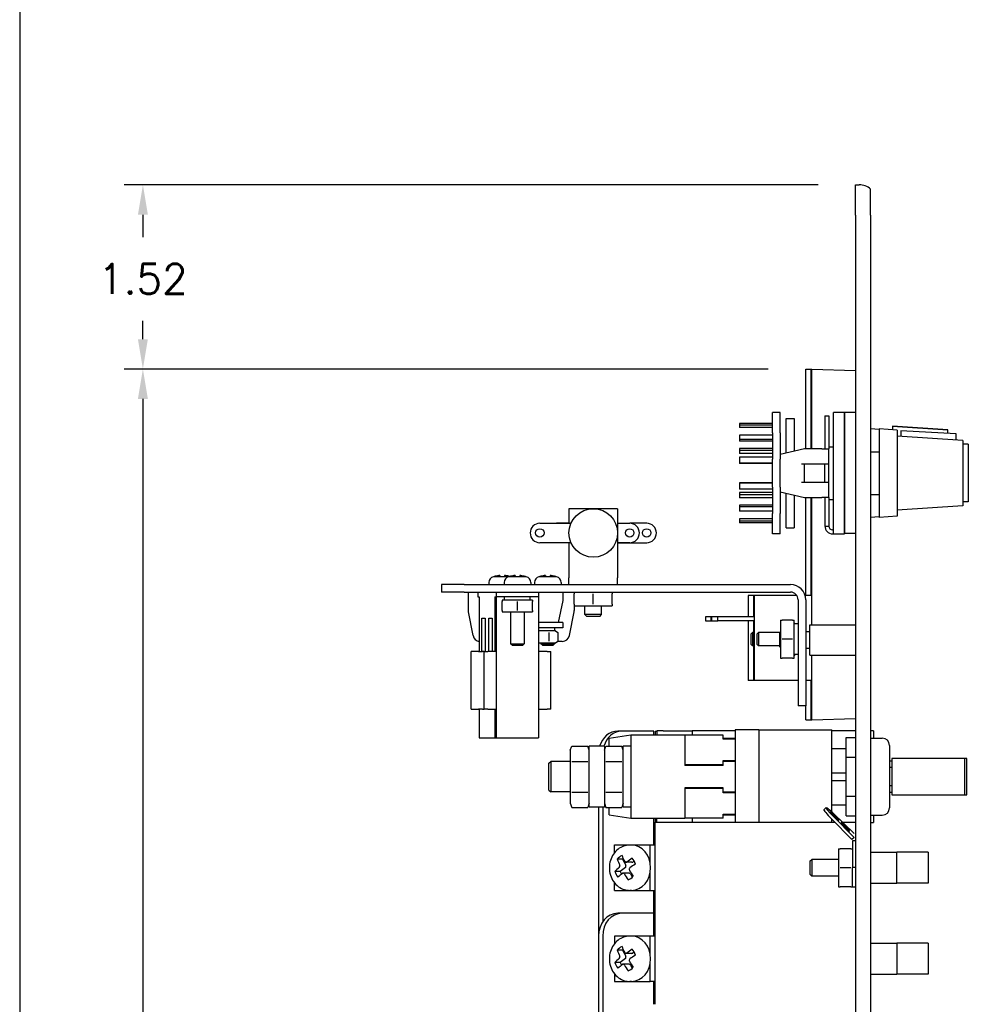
# Model space of a CAD drawing. Header units: inches. Extents: x 0 to 40.7, y 0 to 26.
# Tile 5 of 39: x 0 to 7.8, y 9.2 to 17.3. Entities that reach past the tile are written whole.
import ezdxf

# ---------------------------------------------------------------- set-up
doc = ezdxf.new("R2010")
doc.units = ezdxf.units.IN
doc.header["$LTSCALE"] = 0.5
doc.header["$MEASUREMENT"] = 0
doc.layers.add('AM_REFDIM', color=4, linetype='Continuous', lineweight=15)
doc.layers.add('AM_VIS', color=7, linetype='Continuous', lineweight=30)
doc.layers.add('FORMAT', color=112, linetype='Continuous')
doc.styles.get("Standard").update_dxf_attribs({"font": 'simplex.shx'})
doc.dimstyles.new('3PL NO CL$0', dxfattribs={"dimtxt": 0.1, "dimasz": 0.1, "dimexe": 0.0625, "dimexo": 0.125, "dimgap": 0.09, "dimtad": 0, "dimtih": 1, "dimtoh": 1, "dimdec": 3, "dimzin": 4, "dimdsep": 46, "dimtxsty": 'Standard', "dimcen": 0, "dimclrd": 256, "dimclre": 256, "dimclrt": 256, "dimadec": 0, "dimazin": 0, "dimtfac": 1, "dimtdec": 3, "dimtofl": 0, "dimtmove": 0, "dimatfit": 3, "dimfxl": 1, "dimtolj": 1, "dimtzin": 0, "dimarcsym": 0})

# ---------------------------------------------------------------- blocks, each defined once
blk = doc.blocks.new('*D14')
at = {"layer": 'AM_REFDIM', "lineweight": -2}
for p, q in [((6.578, 15.9163), (0.8613, 15.9163)), ((1.0152, 15.6701), (1.0152, 15.4861)), ((1.0152, 14.6448), (1.0152, 14.7968)), ((6.168, 14.3987), (0.8613, 14.3987))]:
    blk.add_line(p, q, dxfattribs=at)
at = {"layer": 'AM_REFDIM'}
for points in [[(0.9741, 15.6701), (1.0562, 15.6701), (1.0152, 15.9163)], [(0.9741, 14.6448), (1.0562, 14.6448), (1.0152, 14.3987)]]:
    blk.add_solid(points, dxfattribs=at)
at = {"layer": 'Defpoints', "color": 0}
for p in [(6.8857, 15.9163), (1.0152, 14.3987), (6.4757, 14.3987)]:
    blk.add_point(p, dxfattribs=at)
at = {"layer": 'AM_REFDIM', "insert": (1.0152, 15.1415), "char_height": 0.24615, "attachment_point": 5}
blk.add_mtext('\\A1;1.52', dxfattribs=at)
blk = doc.blocks.new('*D15')
at = {"layer": 'AM_REFDIM', "lineweight": -2}
for p, q in [((6.168, 14.3987), (0.8613, 14.3987)), ((1.0152, 14.1525), (1.0152, 8.3771)), ((1.0152, 1.9124), (1.0152, 7.6879)), ((4.654, 1.6663), (0.8613, 1.6663))]:
    blk.add_line(p, q, dxfattribs=at)
at = {"layer": 'AM_REFDIM'}
for points in [[(0.9741, 14.1525), (1.0562, 14.1525), (1.0152, 14.3987)], [(0.9741, 1.9124), (1.0562, 1.9124), (1.0152, 1.6663)]]:
    blk.add_solid(points, dxfattribs=at)
at = {"layer": 'Defpoints', "color": 0}
for p in [(6.4757, 14.3987), (1.0152, 1.6663), (4.9617, 1.6663)]:
    blk.add_point(p, dxfattribs=at)
at = {"layer": 'AM_REFDIM', "insert": (1.0152, 8.0325), "char_height": 0.24615, "attachment_point": 5}
blk.add_mtext('\\A1;12.73', dxfattribs=at)

msp = doc.modelspace()

# ---------------------------------------------------------------- linework, layer by layer
at = {"layer": 'AM_VIS', "color": 72}
for p, q in [((6.8857, 15.9163), (6.917, 15.9163)), ((6.8857, 15.6663), (6.8857, 15.9163)), ((7.0107, 15.6663), (7.0107, 15.8816)), ((6.8857, 15.6663), (6.8857, 1.1663)), ((7.0107, 15.6663), (7.0107, 1.1663)), ((6.2607, 12.2203), (6.2682, 12.2278)), ((6.2607, 12.2203), (6.2607, 12.1123)), ((6.5107, 12.2353), (6.4757, 12.2353)), ((6.2607, 12.1123), (6.2682, 12.1048)), ((6.5107, 12.0973), (6.4757, 12.0973)), ((6.5107, 10.3453), (6.5257, 10.3603)), ((6.5107, 10.3453), (6.5107, 10.2373)), ((6.7467, 10.3603), (6.5257, 10.3603)), ((6.5257, 10.3603), (6.5257, 10.2223)), ((6.5107, 10.2373), (6.5257, 10.2223)), ((6.7467, 10.2223), (6.5257, 10.2223))]:
    msp.add_line(p, q, dxfattribs=at)
at = {"layer": 'AM_VIS', "color": 140}
for p, q in [((6.4757, 14.3987), (6.5207, 14.3971)), ((6.4757, 13.7413), (6.4757, 14.3987)), ((6.5207, 14.3987), (6.5257, 14.3985)), ((6.5207, 13.7413), (6.5207, 14.3987)), ((6.4757, 12.5337), (6.4757, 13.3413)), ((6.5207, 12.5337), (6.5207, 13.3413)), ((6.0007, 12.5337), (6.0007, 12.3587)), ((6.0457, 12.5337), (6.0007, 12.5337)), ((6.0457, 12.5337), (6.0457, 12.3587)), ((6.0507, 12.5337), (6.0457, 12.5337)), ((5.6957, 12.3587), (5.6507, 12.3587)), ((5.6507, 12.3587), (5.6507, 12.3237)), ((5.7007, 12.3587), (5.6957, 12.3587)), ((5.6957, 12.3587), (5.6957, 12.3237)), ((5.6507, 12.3237), (5.6957, 12.3237)), ((5.6957, 12.3237), (5.7007, 12.3237)), ((6.0007, 12.3237), (6.0007, 11.8337)), ((6.0457, 12.3237), (6.0457, 11.8337)), ((6.0257, 12.2177), (6.0377, 12.2297)), ((6.0257, 12.1297), (6.0257, 12.2177)), ((6.0457, 12.2297), (6.0377, 12.2297)), ((6.0377, 12.2297), (6.0377, 12.1177)), ((6.0257, 12.1297), (6.0377, 12.1177)), ((6.0457, 12.1177), (6.0377, 12.1177)), ((6.0457, 11.8337), (6.0007, 11.8337)), ((6.0507, 11.8337), (6.0457, 11.8337)), ((6.5207, 11.5087), (6.5207, 11.8337)), ((6.4757, 11.5087), (6.4757, 11.6237)), ((6.4757, 11.5087), (6.5207, 11.5103)), ((6.5207, 11.5087), (6.5257, 11.5089))]:
    msp.add_line(p, q, dxfattribs=at)
at = {"layer": 'AM_VIS', "color": 232}
for p, q in [((6.5257, 14.3987), (6.8857, 14.3861)), ((6.5257, 13.7413), (6.5257, 14.3987)), ((6.5257, 12.2913), (6.5257, 13.3413)), ((6.0507, 12.5337), (6.0507, 11.8337)), ((6.4025, 12.5337), (6.0507, 12.5337)), ((6.5257, 12.5337), (6.4707, 12.5337)), ((5.7507, 12.3587), (5.7007, 12.3587)), ((5.7007, 12.3587), (5.7007, 12.3237)), ((5.7507, 12.3237), (5.7507, 12.3587)), ((6.0507, 12.3587), (5.7507, 12.3587)), ((5.7007, 12.3237), (5.7507, 12.3237)), ((6.0507, 12.3237), (5.7507, 12.3237)), ((6.0757, 12.2177), (6.0877, 12.2297)), ((6.0757, 12.1297), (6.0757, 12.2177)), ((6.2682, 12.2297), (6.0877, 12.2297)), ((6.0877, 12.2297), (6.0877, 12.1177)), ((6.0757, 12.1297), (6.0877, 12.1177)), ((6.2607, 12.1177), (6.0877, 12.1177)), ((6.5257, 11.5087), (6.5257, 12.0413)), ((6.4132, 11.8337), (6.0507, 11.8337)), ((6.5257, 11.8337), (6.4757, 11.8337)), ((6.5257, 11.5087), (6.8857, 11.5213))]:
    msp.add_line(p, q, dxfattribs=at)
at = {"layer": 'AM_VIS', "color": 43}
for p, q in [((6.2017, 13.8736), (6.2017, 14.0413)), ((6.2657, 14.0413), (6.2017, 14.0413)), ((6.2657, 13.8736), (6.2657, 14.0413)), ((6.2017, 13.9498), (5.9317, 13.9498)), ((5.9317, 13.9498), (5.9317, 13.9369)), ((6.3157, 13.7075), (6.3157, 13.9913)), ((6.3157, 13.9913), (6.3797, 13.9913)), ((6.3797, 13.9913), (6.3797, 13.7219)), ((6.6337, 14.0138), (6.6337, 13.7413)), ((6.6337, 14.0138), (6.6657, 14.0138)), ((6.6657, 14.0138), (6.6657, 13.7413)), ((6.2017, 13.9369), (5.9317, 13.9369)), ((5.9317, 13.9369), (5.9317, 13.9175)), ((6.2017, 13.9175), (5.9317, 13.9175)), ((6.2017, 13.8736), (6.2017, 13.6576)), ((6.2657, 13.8736), (6.2657, 13.6963)), ((6.2017, 13.8533), (5.9317, 13.8533)), ((5.9317, 13.8533), (5.9317, 13.8179)), ((6.2017, 13.8179), (5.9317, 13.8179)), ((5.9317, 13.8179), (5.9317, 13.8038)), ((6.2017, 13.8038), (5.9317, 13.8038)), ((6.2017, 13.7443), (5.9317, 13.7443)), ((5.9317, 13.7443), (5.9317, 13.727)), ((6.2017, 13.727), (5.9317, 13.727)), ((5.9317, 13.727), (5.9317, 13.702)), ((6.4657, 13.7413), (6.2657, 13.6963)), ((6.6087, 13.7413), (6.4657, 13.7413)), ((6.6087, 13.7413), (6.6657, 13.7413)), ((6.6657, 13.7573), (6.7057, 13.7573)), ((6.6657, 13.6163), (6.6657, 13.7413)), ((7.0107, 13.7163), (7.0807, 13.7163)), ((6.2017, 13.702), (5.9317, 13.702)), ((6.2017, 13.6731), (5.9317, 13.6731)), ((5.9317, 13.6731), (5.9317, 13.6248)), ((6.2017, 13.4249), (6.2017, 13.6576)), ((6.2657, 13.6963), (6.2657, 13.6927)), ((6.2657, 13.6927), (6.2657, 13.6576)), ((6.2657, 13.4249), (6.2657, 13.6576)), ((6.2017, 13.6248), (5.9317, 13.6248)), ((5.9317, 13.6248), (5.9317, 13.6197)), ((6.2017, 13.6197), (5.9317, 13.6197)), ((6.6087, 13.6163), (6.4407, 13.6163)), ((6.4657, 13.4663), (6.4657, 13.6163)), ((6.6657, 13.6163), (6.6087, 13.6163)), ((6.6337, 13.4663), (6.6337, 13.6163)), ((6.6657, 13.4663), (6.6657, 13.6163)), ((6.2017, 13.4629), (5.9317, 13.4629)), ((5.9317, 13.4629), (5.9317, 13.4577)), ((6.4407, 13.4663), (6.6087, 13.4663)), ((6.6087, 13.4663), (6.6657, 13.4663)), ((6.6657, 13.3413), (6.6657, 13.4663)), ((6.2017, 13.4577), (5.9317, 13.4577)), ((5.9317, 13.4577), (5.9317, 13.4094)), ((6.2017, 13.4094), (5.9317, 13.4094)), ((6.2017, 13.4249), (6.2017, 13.2089)), ((6.2657, 13.4249), (6.2657, 13.3898)), ((6.2657, 13.3898), (6.2657, 13.3863)), ((6.2657, 13.3863), (6.2657, 13.2089)), ((6.2657, 13.3863), (6.4657, 13.3413)), ((6.2017, 13.3806), (5.9317, 13.3806)), ((5.9317, 13.3806), (5.9317, 13.3632)), ((5.9317, 13.3632), (5.9317, 13.3382)), ((6.2017, 13.3632), (5.9317, 13.3632)), ((6.2017, 13.3382), (5.9317, 13.3382)), ((6.3157, 13.0913), (6.3157, 13.375)), ((6.3797, 13.3606), (6.3797, 13.0913)), ((6.4657, 13.3413), (6.6087, 13.3413)), ((6.6657, 13.3413), (6.6087, 13.3413)), ((6.6337, 13.3413), (6.6337, 13.1053)), ((6.6657, 13.3413), (6.6657, 13.1053)), ((6.6657, 13.3253), (6.7057, 13.3253)), ((7.0107, 13.3663), (7.0807, 13.3663)), ((6.2017, 13.2787), (5.9317, 13.2787)), ((5.9317, 13.2787), (5.9317, 13.2646)), ((6.2017, 13.2646), (5.9317, 13.2646)), ((5.9317, 13.2646), (5.9317, 13.2292)), ((6.2017, 13.2292), (5.9317, 13.2292)), ((6.2017, 13.165), (5.9317, 13.165)), ((5.9317, 13.165), (5.9317, 13.1457)), ((6.2017, 13.1457), (5.9317, 13.1457)), ((5.9317, 13.1457), (5.9317, 13.1327)), ((6.2017, 13.0413), (6.2017, 13.2089)), ((6.2657, 13.0413), (6.2657, 13.2089)), ((6.2017, 13.1327), (5.9317, 13.1327)), ((6.3157, 13.0913), (6.3797, 13.0913)), ((6.6337, 13.1053), (6.6657, 13.1053)), ((6.7057, 13.0733), (6.6977, 13.0733)), ((6.2657, 13.0413), (6.2017, 13.0413)), ((6.6977, 13.0413), (6.7957, 13.0413)), ((6.7957, 13.0413), (6.7957, 13.0448)), ((3.6945, 12.5612), (3.6945, 12.4111)), ((3.9947, 12.4962), (3.9947, 12.5212)), ((4.2053, 12.4962), (4.2053, 12.5212)), ((4.2067, 12.4962), (4.2067, 12.5212)), ((4.476, 12.4912), (4.436, 12.3112)), ((4.476, 12.5612), (4.476, 12.4912)), ((4.5695, 12.4472), (4.5695, 12.4111)), ((3.6957, 12.3994), (3.7348, 12.2034)), ((4.5291, 12.2034), (4.5683, 12.3994)), ((4.436, 12.3112), (4.4123, 12.3112)), ((4.4703, 12.1552), (4.4309, 12.1552))]:
    msp.add_line(p, q, dxfattribs=at)
at = {"layer": 'AM_VIS', "color": 31}
for p, q in [((6.7957, 14.0413), (6.7057, 14.0413)), ((6.7057, 13.0448), (6.7057, 14.0413)), ((6.8857, 14.0413), (6.7957, 14.0413)), ((6.7957, 13.0448), (6.7957, 14.0413)), ((6.7957, 14.0413), (6.7957, 13.0448)), ((6.8857, 13.0447), (6.7957, 13.0447)), ((5.0357, 11.3838), (4.8557, 11.3553)), ((4.8557, 11.2939), (4.8557, 11.3553)), ((4.9617, 11.4163), (4.9274, 11.4163)), ((5.2256, 11.4163), (4.9617, 11.4163)), ((5.4807, 11.3838), (5.0357, 11.3838)), ((5.0357, 11.3838), (5.0357, 10.6988)), ((5.2256, 11.3838), (5.2256, 11.4163)), ((5.3007, 11.4188), (5.2507, 11.4188)), ((5.2507, 11.4188), (5.2507, 11.3838)), ((5.3007, 11.4188), (5.3532, 11.4188)), ((5.3532, 11.4188), (5.5407, 11.4188)), ((5.5407, 11.4188), (5.5407, 11.3842)), ((5.8957, 11.4188), (5.5407, 11.4188)), ((6.8857, 11.4188), (6.6907, 11.4188)), ((7.0357, 11.4188), (7.0107, 11.4188)), ((7.0357, 11.4188), (7.0357, 11.3588)), ((4.5357, 11.26), (4.5481, 11.2939)), ((4.5481, 11.2939), (4.6797, 11.2939)), ((4.692, 11.26), (4.6797, 11.2939)), ((4.817, 11.2913), (4.692, 11.2913)), ((4.692, 10.7913), (4.692, 11.2913)), ((4.817, 11.26), (4.8293, 11.2939)), ((4.817, 11.2913), (4.817, 10.7913)), ((4.8293, 11.2939), (4.9609, 11.2939)), ((4.9732, 11.26), (4.9609, 11.2939)), ((5.0357, 11.2913), (4.9732, 11.2913)), ((4.9732, 10.7913), (4.9732, 11.2913)), ((4.5357, 11.26), (4.5357, 11.2307)), ((4.5357, 11.2307), (4.5357, 11.0413)), ((4.3607, 11.1513), (4.3757, 11.1663)), ((4.3607, 10.9313), (4.3607, 11.1513)), ((4.5357, 11.1663), (4.3757, 11.1663)), ((4.3757, 11.1663), (4.3757, 10.9163)), ((4.5481, 11.1676), (4.6797, 11.1676)), ((4.8293, 11.1676), (4.9609, 11.1676)), ((7.1848, 11.1688), (7.1667, 11.1688)), ((4.5357, 11.0413), (4.5357, 10.8518)), ((4.3607, 10.9313), (4.3757, 10.9163)), ((4.5357, 10.9163), (4.3757, 10.9163)), ((4.5481, 10.915), (4.6797, 10.915)), ((4.8293, 10.915), (4.9609, 10.915)), ((7.1667, 10.9138), (7.1848, 10.9138)), ((4.5357, 10.8518), (4.5357, 10.8225)), ((4.5357, 10.8225), (4.5481, 10.7887)), ((4.5481, 10.7887), (4.6797, 10.7887)), ((4.692, 10.8225), (4.6797, 10.7887)), ((4.817, 10.7913), (4.692, 10.7913)), ((4.769, 10.7913), (4.769, 9.7288)), ((4.8034, 10.7913), (4.8034, 9.8453)), ((4.817, 10.8225), (4.8293, 10.7887)), ((4.8293, 10.7887), (4.9609, 10.7887)), ((4.8557, 10.7273), (4.8557, 10.7887)), ((4.9732, 10.8225), (4.9609, 10.7887)), ((5.0357, 10.7913), (4.9732, 10.7913)), ((4.8557, 10.7273), (5.0357, 10.6988)), ((7.0357, 10.7238), (7.0357, 10.6638)), ((5.0357, 10.6988), (5.4807, 10.6988)), ((5.2256, 10.4788), (5.2256, 10.6988)), ((5.2507, 10.6663), (5.2507, 10.6988)), ((5.5407, 10.6983), (5.5407, 10.6663)), ((7.0107, 10.6638), (7.0357, 10.6638)), ((5.2256, 9.9163), (5.2256, 10.1038)), ((4.9617, 9.9163), (4.9274, 9.9163)), ((5.2256, 9.9163), (4.9617, 9.9163)), ((5.2256, 9.7288), (5.2256, 9.9163)), ((4.769, 9.7288), (4.769, 6.2288)), ((4.8034, 9.7288), (4.8034, 9.094)), ((5.2256, 9.1663), (5.2256, 9.3538))]:
    msp.add_line(p, q, dxfattribs=at)
at = {"layer": 'AM_VIS', "color": 181}
for p, q in [((7.0807, 13.9017), (7.0107, 13.9063)), ((7.2307, 13.8965), (7.0807, 13.9063)), ((7.0807, 13.9063), (7.0807, 13.1763)), ((7.1907, 13.929), (7.6457, 13.899)), ((7.1907, 13.9273), (7.1907, 13.929)), ((7.6457, 13.8973), (7.1907, 13.9273)), ((7.1907, 13.9273), (7.1907, 13.8991)), ((7.2307, 13.8965), (7.2307, 13.186)), ((7.7157, 13.8643), (7.2607, 13.89)), ((7.2607, 13.89), (7.2607, 13.8443)), ((7.6457, 13.8973), (7.6457, 13.899)), ((7.6457, 13.8683), (7.6457, 13.8973)), ((7.7707, 13.8113), (7.2307, 13.8463)), ((7.7157, 13.8148), (7.7157, 13.8643)), ((7.7707, 13.8113), (7.7707, 13.2713)), ((7.8157, 13.7788), (7.7707, 13.7788)), ((7.8157, 13.7788), (7.8157, 13.3038)), ((7.8157, 13.3038), (7.7707, 13.3038)), ((7.7707, 13.2713), (7.2307, 13.2363)), ((7.0807, 13.1808), (7.0107, 13.1763)), ((7.2307, 13.186), (7.0807, 13.1763))]:
    msp.add_line(p, q, dxfattribs=at)
at = {"layer": 'AM_VIS', "color": 113}
for p, q in [((4.5257, 13.2487), (4.5257, 13.1286)), ((4.9257, 13.2487), (4.5257, 13.2487)), ((4.9257, 13.2487), (4.9257, 12.6787)), ((4.2857, 13.1286), (4.5424, 13.1286)), ((4.5257, 13.1287), (4.4257, 13.1287)), ((4.9257, 13.1287), (5.0257, 13.1287)), ((5.1657, 13.1286), (5.0297, 13.1286)), ((4.5425, 12.9686), (4.2857, 12.9686)), ((4.5257, 12.9686), (4.5257, 12.6787)), ((5.0257, 12.9687), (4.9257, 12.9687)), ((4.9257, 12.9686), (5.1657, 12.9686)), ((4.5257, 12.6237), (4.5257, 12.6787)), ((4.9257, 12.6237), (4.9257, 12.6787))]:
    msp.add_line(p, q, dxfattribs=at)
at = {"layer": 'AM_VIS', "color": 62}
for p, q in [((3.9069, 12.6888), (3.9095, 12.6888)), ((3.9095, 12.6888), (3.957, 12.6888)), ((3.957, 12.6976), (3.957, 12.6888)), ((3.957, 12.6888), (3.9945, 12.6888)), ((3.9945, 12.6976), (3.9945, 12.6888)), ((3.9945, 12.6888), (4.0319, 12.6888)), ((4.0319, 12.6888), (4.0345, 12.6888)), ((4.0345, 12.6888), (4.082, 12.6888)), ((4.082, 12.6976), (4.082, 12.6888)), ((4.082, 12.6888), (4.1195, 12.6888)), ((4.1195, 12.6976), (4.1195, 12.6888)), ((4.1195, 12.6888), (4.167, 12.6888)), ((4.167, 12.6888), (4.1696, 12.6888)), ((4.2819, 12.6888), (4.2845, 12.6888)), ((4.2845, 12.6888), (4.332, 12.6888)), ((4.332, 12.6976), (4.332, 12.6888)), ((4.332, 12.6888), (4.3507, 12.6888)), ((4.3507, 12.6888), (4.3695, 12.6888)), ((4.3695, 12.6976), (4.3695, 12.6888)), ((4.3695, 12.6888), (4.417, 12.6888)), ((4.417, 12.6888), (4.4196, 12.6888)), ((3.8662, 12.6407), (3.8662, 12.6237)), ((3.9912, 12.6407), (3.9912, 12.6237)), ((4.2102, 12.6407), (4.2102, 12.6237)), ((4.2412, 12.6407), (4.2412, 12.6237)), ((4.4602, 12.6407), (4.4602, 12.6237)), ((4.0447, 12.3982), (4.0447, 12.1352)), ((4.1567, 12.3982), (4.1567, 12.1352)), ((4.4067, 12.2662), (4.4067, 12.2412)), ((4.0562, 12.1237), (4.0447, 12.1352)), ((4.0447, 12.1352), (4.1567, 12.1352)), ((4.0562, 12.1237), (4.1452, 12.1237)), ((4.1452, 12.1237), (4.1567, 12.1352)), ((4.2947, 12.1432), (4.2947, 12.1352)), ((4.3062, 12.1237), (4.2947, 12.1352)), ((4.2947, 12.1352), (4.4067, 12.1352)), ((4.3062, 12.1237), (4.3952, 12.1237)), ((4.3952, 12.1237), (4.4067, 12.1352)), ((4.4067, 12.1432), (4.4067, 12.1352))]:
    msp.add_line(p, q, dxfattribs=at)
at = {"layer": 'AM_VIS', "color": 142}
for p, q in [((3.6632, 12.6237), (3.4757, 12.6237)), ((3.4757, 12.6237), (3.4757, 12.5612)), ((3.6632, 12.6237), (6.3507, 12.6237)), ((3.6632, 12.5612), (3.4757, 12.5612)), ((3.6632, 12.5612), (6.3507, 12.5612)), ((6.4132, 12.4987), (6.4132, 11.6237)), ((6.4757, 12.4987), (6.4757, 11.6237)), ((6.4757, 11.6237), (6.4132, 11.6237))]:
    msp.add_line(p, q, dxfattribs=at)
at = {"layer": 'AM_VIS', "color": 212}
for p, q in [((3.7741, 12.5612), (3.7741, 12.5212)), ((3.7748, 12.5212), (3.7741, 12.5212)), ((3.7748, 12.5212), (3.7859, 12.5212)), ((3.7859, 12.5212), (3.7859, 12.0712)), ((3.9144, 12.5212), (3.9144, 12.0712)), ((3.9144, 12.5212), (3.9255, 12.5212)), ((3.9257, 12.5212), (3.9255, 12.5212)), ((3.9257, 12.5612), (3.9257, 12.5212)), ((3.9257, 12.5212), (3.9257, 11.3612)), ((4.2757, 12.5212), (3.9257, 12.5212)), ((4.2757, 12.5612), (4.2757, 12.5212)), ((4.2757, 12.5212), (4.2757, 11.3612)), ((3.8066, 12.0712), (3.8066, 12.3462)), ((3.8066, 12.3462), (3.8338, 12.3462)), ((3.8338, 12.3462), (3.8338, 12.0712)), ((3.8665, 12.0712), (3.8665, 12.3462)), ((3.8665, 12.3462), (3.8937, 12.3462)), ((3.8937, 12.3462), (3.8937, 12.0712)), ((3.7203, 11.5962), (3.7203, 12.0712)), ((3.7203, 12.0712), (3.7205, 12.0712)), ((3.7806, 12.0712), (3.7205, 12.0712)), ((3.7806, 12.0712), (3.8131, 12.0712)), ((3.8257, 12.0712), (3.8131, 12.0712)), ((3.8257, 12.0712), (3.8557, 12.0712)), ((3.8257, 11.5962), (3.8257, 12.0712)), ((3.9257, 12.0712), (3.8557, 12.0712)), ((4.3457, 12.0712), (4.2757, 12.0712)), ((4.3457, 12.0712), (4.3757, 12.0712)), ((4.3757, 11.5962), (4.3757, 12.0712)), ((3.7205, 11.5962), (3.7203, 11.5962)), ((3.7205, 11.5962), (3.7806, 11.5962)), ((3.8131, 11.5962), (3.7806, 11.5962)), ((3.7859, 11.5962), (3.7859, 11.3612)), ((3.8131, 11.5962), (3.8257, 11.5962)), ((3.8557, 11.5962), (3.8257, 11.5962)), ((3.8557, 11.5962), (3.9257, 11.5962)), ((3.9144, 11.5962), (3.9144, 11.3612)), ((4.2757, 11.5962), (4.3457, 11.5962)), ((4.3757, 11.5962), (4.3457, 11.5962)), ((3.7859, 11.3612), (3.9144, 11.3612)), ((3.9144, 11.3612), (3.9257, 11.3612)), ((3.9257, 11.3612), (4.2757, 11.3612))]:
    msp.add_line(p, q, dxfattribs=at)
at = {"layer": 'AM_VIS', "color": 230}
for p, q in [((3.9757, 12.4962), (3.9757, 12.4831)), ((4.0382, 12.4962), (3.9757, 12.4962)), ((4.1632, 12.4962), (4.0382, 12.4962)), ((4.2257, 12.4962), (4.1632, 12.4962)), ((4.2257, 12.4962), (4.2257, 12.4831)), ((3.9757, 12.4113), (3.9757, 12.4831)), ((3.9757, 12.4113), (3.9757, 12.3982)), ((4.1007, 12.4113), (4.1007, 12.4831)), ((4.2257, 12.4113), (4.2257, 12.4831)), ((4.2257, 12.4113), (4.2257, 12.3982)), ((3.9757, 12.3982), (4.0382, 12.3982)), ((4.0382, 12.3982), (4.1632, 12.3982)), ((4.1632, 12.3982), (4.2257, 12.3982)), ((4.2882, 12.2412), (4.2757, 12.2412)), ((4.3965, 12.2412), (4.2882, 12.2412)), ((4.3604, 12.2281), (4.3604, 12.1563)), ((4.4132, 12.2412), (4.3965, 12.2412)), ((4.4132, 12.2412), (4.4326, 12.2281)), ((4.4326, 12.2281), (4.4326, 12.1563)), ((4.2757, 12.1432), (4.2882, 12.1432)), ((4.2882, 12.1432), (4.3965, 12.1432)), ((4.3965, 12.1432), (4.4132, 12.1432)), ((4.4132, 12.1432), (4.4326, 12.1563))]:
    msp.add_line(p, q, dxfattribs=at)
at = {"layer": 'AM_VIS', "color": 33}
for p, q in [((4.5695, 12.5612), (4.5695, 12.5472)), ((4.5695, 12.4611), (4.5695, 12.5472)), ((4.7257, 12.4611), (4.7257, 12.5472)), ((4.882, 12.5612), (4.882, 12.5472)), ((4.882, 12.4611), (4.882, 12.5472)), ((4.5695, 12.4611), (4.5695, 12.4472)), ((4.5695, 12.4472), (4.6476, 12.4472)), ((4.6476, 12.4472), (4.8039, 12.4472)), ((4.8039, 12.4472), (4.882, 12.4472)), ((4.882, 12.4611), (4.882, 12.4472)), ((6.2682, 12.3299), (6.2822, 12.3299)), ((6.2682, 12.3299), (6.2682, 12.2518)), ((6.3683, 12.3299), (6.2822, 12.3299)), ((6.3683, 12.3299), (6.3822, 12.3299)), ((6.3822, 12.2518), (6.3822, 12.3299)), ((6.2682, 12.2518), (6.2682, 12.0956)), ((6.3822, 12.0956), (6.3822, 12.2518)), ((6.3683, 12.1737), (6.2822, 12.1737)), ((6.2682, 12.0956), (6.2682, 12.0174)), ((6.3822, 12.0174), (6.3822, 12.0956)), ((6.2682, 12.0174), (6.2822, 12.0174)), ((6.3683, 12.0174), (6.2822, 12.0174)), ((6.3683, 12.0174), (6.3822, 12.0174)), ((6.7467, 10.4475), (6.7607, 10.4475)), ((6.7467, 10.4475), (6.7467, 10.3694)), ((6.8468, 10.4475), (6.7607, 10.4475)), ((6.8468, 10.4475), (6.8607, 10.4475)), ((6.7467, 10.3694), (6.7467, 10.2131)), ((6.8468, 10.2913), (6.7607, 10.2913)), ((6.7467, 10.2131), (6.7467, 10.135)), ((6.7467, 10.135), (6.7607, 10.135)), ((6.8468, 10.135), (6.7607, 10.135)), ((6.8468, 10.135), (6.8607, 10.135))]:
    msp.add_line(p, q, dxfattribs=at)
at = {"layer": 'AM_VIS', "color": 161}
for p, q in [((4.6567, 12.3769), (4.6567, 12.4472)), ((4.7947, 12.3769), (4.7947, 12.4472)), ((4.6725, 12.3612), (4.6567, 12.3769)), ((4.7947, 12.3769), (4.6567, 12.3769)), ((4.779, 12.3612), (4.6725, 12.3612)), ((4.779, 12.3612), (4.7947, 12.3769))]:
    msp.add_line(p, q, dxfattribs=at)
at = {"layer": 'AM_VIS', "color": 122}
for p, q in [((4.4123, 12.3112), (4.2757, 12.3112)), ((4.4757, 12.2662), (4.2757, 12.2662)), ((4.4757, 12.3112), (4.436, 12.3112)), ((4.4757, 12.3112), (4.4757, 12.2662))]:
    msp.add_line(p, q, dxfattribs=at)
at = {"layer": 'AM_VIS', "color": 210}
for p, q in [((6.3874, 12.3), (6.3822, 12.3075)), ((6.3872, 12.0472), (6.3822, 12.0399))]:
    msp.add_line(p, q, dxfattribs=at)
at = {"layer": 'AM_VIS', "color": 73}
for p, q in [((6.4132, 12.3), (6.3822, 12.3)), ((6.4132, 12.0472), (6.3822, 12.0472))]:
    msp.add_line(p, q, dxfattribs=at)
at = {"layer": 'AM_VIS', "color": 42}
for p, q in [((6.5107, 12.2913), (6.8857, 12.2913)), ((6.5107, 12.0413), (6.5107, 12.2913)), ((6.5107, 12.0413), (6.8857, 12.0413))]:
    msp.add_line(p, q, dxfattribs=at)
at = {"layer": 'AM_VIS', "color": 133}
for p, q in [((5.2357, 11.4163), (5.2357, 11.3838)), ((5.2357, 11.4163), (5.2507, 11.4163)), ((5.2357, 10.6988), (5.2357, 10.6663)), ((7.0107, 9.6688), (7.0637, 9.6688)), ((7.0637, 9.6688), (7.2264, 9.6688)), ((7.4857, 9.6688), (7.2264, 9.6688)), ((7.2264, 9.6688), (7.2264, 9.4138)), ((7.4857, 9.6688), (7.4857, 9.4138)), ((7.0107, 9.4138), (7.0637, 9.4138)), ((7.0637, 9.4138), (7.2264, 9.4138)), ((7.4857, 9.4138), (7.2264, 9.4138))]:
    msp.add_line(p, q, dxfattribs=at)
at = {"layer": 'AM_VIS', "color": 53}
for p, q in [((5.7957, 11.3842), (5.4807, 11.3842)), ((5.4807, 11.3842), (5.4807, 11.1392)), ((5.7957, 11.3499), (5.7957, 11.3842)), ((5.7957, 11.3588), (5.8957, 11.3588)), ((5.8957, 11.4263), (5.8957, 10.6663)), ((6.0907, 11.4263), (5.8957, 11.4263)), ((6.0907, 11.4263), (6.0907, 10.6663)), ((6.0907, 11.4263), (6.6907, 11.4263)), ((6.6907, 10.7511), (6.6907, 11.4263)), ((6.8107, 11.2029), (6.8107, 11.3646)), ((6.8107, 11.3646), (6.8857, 11.3646)), ((5.8957, 11.3499), (5.7957, 11.3499)), ((6.6907, 11.2723), (6.8107, 11.2723)), ((6.8107, 10.8796), (6.8107, 11.2029)), ((6.8107, 11.2029), (6.8857, 11.2029)), ((5.7957, 11.1392), (5.4807, 11.1392)), ((5.4807, 11.1392), (5.4807, 11.1322)), ((5.7957, 11.1322), (5.4807, 11.1322)), ((5.7957, 11.1392), (5.7957, 11.1735)), ((5.7957, 11.1735), (5.8957, 11.1735)), ((5.8957, 11.1665), (5.7957, 11.1665)), ((5.7957, 11.1322), (5.7957, 11.1392)), ((7.1848, 11.1163), (7.1667, 11.1163)), ((7.1848, 11.1913), (7.1848, 10.8913)), ((7.7884, 11.1913), (7.1848, 11.1913)), ((7.8038, 11.1913), (7.7884, 11.1913)), ((7.7884, 10.8913), (7.7884, 11.1913)), ((7.8038, 10.8913), (7.8038, 11.1913)), ((6.6907, 11.0725), (6.8107, 11.0725)), ((5.7957, 10.9503), (5.4807, 10.9503)), ((5.4807, 10.9503), (5.4807, 10.9433)), ((5.7957, 10.9433), (5.7957, 10.9503)), ((6.6907, 11.01), (6.8107, 11.01)), ((7.1848, 10.9663), (7.1667, 10.9663)), ((5.7957, 10.9433), (5.4807, 10.9433)), ((5.4807, 10.9433), (5.4807, 10.6983)), ((5.7957, 10.909), (5.7957, 10.9433)), ((5.7957, 10.916), (5.8957, 10.916)), ((5.8957, 10.909), (5.7957, 10.909)), ((6.8107, 10.7179), (6.8107, 10.8796)), ((6.8107, 10.8796), (6.8857, 10.8796)), ((7.1848, 10.8913), (7.7884, 10.8913)), ((7.7884, 10.8913), (7.8038, 10.8913)), ((6.6907, 10.8103), (6.8107, 10.8103)), ((5.7957, 10.6983), (5.7957, 10.7326)), ((5.7957, 10.7326), (5.8957, 10.7326)), ((5.8957, 10.7238), (5.7957, 10.7238)), ((6.8107, 10.7179), (6.8857, 10.7179)), ((5.7957, 10.6983), (5.4807, 10.6983)), ((6.6907, 10.6663), (6.6907, 10.6916)), ((5.0409, 10.4778), (5.0261, 10.4778)), ((4.9675, 10.3609), (4.9221, 10.3609)), ((4.9675, 10.3609), (4.9937, 10.3121)), ((5.0445, 10.336), (4.9943, 10.336)), ((5.0626, 10.347), (5.0509, 10.3382)), ((4.9487, 10.2615), (4.9033, 10.2615)), ((4.99, 10.2924), (4.9487, 10.2615)), ((5.0222, 10.2465), (4.972, 10.2465)), ((5.0323, 10.2399), (5.0466, 10.2132)), ((5.0409, 10.1048), (5.0261, 10.1048)), ((5.0409, 9.7278), (5.0261, 9.7278)), ((4.9675, 9.6109), (4.9221, 9.6109)), ((4.9675, 9.6109), (4.9937, 9.5621)), ((5.0445, 9.586), (4.9943, 9.586)), ((5.0626, 9.597), (5.0509, 9.5882)), ((4.9487, 9.5115), (4.9033, 9.5115)), ((4.99, 9.5424), (4.9487, 9.5115)), ((5.0222, 9.4965), (4.972, 9.4965)), ((5.0323, 9.4899), (5.0466, 9.4632)), ((5.0409, 9.3548), (5.0261, 9.3548))]:
    msp.add_line(p, q, dxfattribs=at)
at = {"layer": 'AM_VIS', "color": 202}
for p, q in [((7.0107, 11.3588), (7.1067, 11.3588)), ((7.1667, 11.2988), (7.1667, 10.7838)), ((7.0107, 10.7238), (7.1067, 10.7238))]:
    msp.add_line(p, q, dxfattribs=at)
at = {"layer": 'AM_VIS', "color": 52}
for p, q in [((6.644, 10.7868), (6.6263, 10.7692)), ((6.7055, 10.737), (6.874, 10.5737)), ((6.874, 10.5412), (6.7055, 10.7121)), ((6.6879, 10.6946), (6.8563, 10.5236)), ((6.874, 10.5412), (6.8563, 10.5236)), ((6.8857, 10.5129), (6.8607, 10.5129)), ((6.8607, 10.5129), (6.8607, 10.293)), ((6.8857, 10.293), (6.8607, 10.293)), ((6.8607, 10.1313), (6.8607, 10.293)), ((6.8857, 10.1313), (6.8607, 10.1313))]:
    msp.add_line(p, q, dxfattribs=at)
at = {"layer": 'AM_VIS', "color": 231}
for p, q in [((5.2357, 9.1663), (5.2357, 10.6663)), ((5.2357, 10.6663), (6.7158, 10.6663)), ((6.7785, 10.6663), (6.8857, 10.6663)), ((4.9015, 10.4788), (5.1941, 10.4788)), ((4.9015, 10.4163), (4.9015, 10.4788)), ((5.1941, 10.3347), (5.1941, 10.4788)), ((5.1941, 10.4788), (5.2357, 10.4788)), ((7.0107, 10.4188), (7.0637, 10.4188)), ((7.0637, 10.4188), (7.2264, 10.4188)), ((7.2264, 10.1638), (7.2264, 10.4188)), ((7.4857, 10.4188), (7.2264, 10.4188)), ((7.4857, 10.4188), (7.4857, 10.1638)), ((5.1941, 10.1038), (5.1941, 10.2478)), ((4.9015, 10.1038), (4.9015, 10.1662)), ((7.0107, 10.1638), (7.0637, 10.1638)), ((7.0637, 10.1638), (7.2264, 10.1638)), ((7.4857, 10.1638), (7.2264, 10.1638)), ((4.9015, 10.1038), (5.1941, 10.1038)), ((5.1941, 10.1038), (5.2357, 10.1038)), ((4.9015, 9.7288), (4.9015, 9.6663)), ((5.1941, 9.7288), (4.9015, 9.7288)), ((5.1941, 9.5847), (5.1941, 9.7288)), ((5.2357, 9.7288), (5.1941, 9.7288)), ((5.1941, 9.3538), (5.1941, 9.4978)), ((4.9015, 9.4162), (4.9015, 9.3538)), ((4.9015, 9.3538), (5.1941, 9.3538)), ((5.2357, 9.3538), (5.1941, 9.3538))]:
    msp.add_line(p, q, dxfattribs=at)
at = {"layer": 'AM_VIS', "color": 222}
msp.add_circle((4.7257, 13.0487), 0.2, dxfattribs=at)
at = {"layer": 'AM_VIS', "color": 113}
for centre in [(4.2857, 13.0486), (5.0257, 13.0487), (5.1657, 13.0486)]:
    msp.add_circle(centre, 0.035, dxfattribs=at)
at = {"layer": 'AM_VIS', "color": 72}
msp.add_arc((6.917, 15.7722), 0.1441, 49.41011, 90, dxfattribs=at)
at = {"layer": 'AM_VIS', "color": 113}
for centre, start, end in [((4.2857, 13.0486), 90, 270), ((4.4257, 13.0487), 90, 92.8107), ((5.0257, 13.0487), 270, 90), ((5.1657, 13.0486), 270, 90)]:
    msp.add_arc(centre, 0.08, start, end, dxfattribs=at)
at = {"layer": 'AM_VIS', "color": 43}
for centre, radius, start, end in [((6.6977, 13.1053), 0.064, 180, 270), ((6.6977, 13.1053), 0.032, 180, 270), ((3.7545, 12.4111), 0.06, 180, 191.30993), ((4.5095, 12.4111), 0.06, 348.69007, 0), ((3.7937, 12.2152), 0.06, 191.30993, 262.51987), ((4.4703, 12.2152), 0.06, 270, 348.69007)]:
    msp.add_arc(centre, radius, start, end, dxfattribs=at)
at = {"layer": 'AM_VIS', "color": 62}
for centre, radius, start, end in [((3.9149, 12.6407), 0.0487, 103.77453, 180), ((3.9757, 12.3925), 0.3042, 103.08016, 103.77405), ((3.9757, 12.4895), 0.21, 97.70721, 108.38559), ((3.9523, 12.6823), 0.016, 72.92413, 107.07545), ((4.0399, 12.6407), 0.0487, 103.77453, 180), ((3.9992, 12.6787), 0.0195, 76.08119, 103.91838), ((3.9757, 12.4895), 0.21, 72.68304, 82.29232), ((4.1007, 12.3925), 0.3042, 103.08016, 103.77405), ((4.1007, 12.4895), 0.21, 97.70721, 108.38559), ((4.0773, 12.6823), 0.016, 72.92413, 107.07545), ((4.1242, 12.6787), 0.0195, 76.08119, 103.91838), ((4.1007, 12.4895), 0.21, 71.61424, 82.29232), ((4.1007, 12.3925), 0.3042, 76.22595, 76.91984), ((4.1616, 12.6407), 0.0487, 0, 76.22547), ((4.2899, 12.6407), 0.0487, 103.77453, 180), ((4.3507, 12.3925), 0.3042, 103.08016, 103.77405), ((4.3507, 12.4895), 0.21, 97.70747, 108.3857), ((4.3273, 12.6823), 0.016, 72.92298, 107.07659), ((4.3742, 12.6787), 0.0195, 76.08145, 103.91898), ((4.3507, 12.4895), 0.21, 71.61429, 82.29253), ((4.3507, 12.3925), 0.3042, 76.22595, 76.91984), ((4.4116, 12.6407), 0.0487, 0, 76.22547)]:
    msp.add_arc(centre, radius, start, end, dxfattribs=at)
at = {"layer": 'AM_VIS', "color": 142}
for radius in [0.125, 0.0625]:
    msp.add_arc((6.3507, 12.4987), radius, 0, 90, dxfattribs=at)
at = {"layer": 'AM_VIS', "color": 202}
for centre, start, end in [((7.1067, 11.2988), 0, 90), ((7.1067, 10.7838), 270, 0)]:
    msp.add_arc(centre, 0.06, start, end, dxfattribs=at)
at = {"layer": 'AM_VIS', "color": 53}
for centre, radius, start, end in [((4.9285, 10.3048), 0.0169, 312.9424, 25.64006), ((4.9944, 10.3469), 0.0109, 203.00165, 307.29828), ((5.0359, 10.2782), 0.015, 127.52974, 211.05272), ((4.9944, 9.5969), 0.0109, 203.00165, 307.29828), ((4.9285, 9.5548), 0.0169, 312.9424, 25.64006), ((5.0359, 9.5282), 0.015, 127.52974, 211.05272)]:
    msp.add_arc(centre, radius, start, end, dxfattribs=at)
at = {"layer": 'AM_VIS', "color": 31}
for centre, end_param in [((4.9274, 11.2288), 1.230959), ((4.9617, 11.2288), 1.230959), ((4.9274, 9.7288), 1.570796), ((4.9617, 9.7288), 1.570796)]:
    msp.add_ellipse(centre, major_axis=(0, 0.1875), ratio=0.844531, start_param=0, end_param=end_param, dxfattribs=at)
at = {"layer": 'AM_VIS', "color": 52}
for centre, major_axis, start_param, end_param in [((6.7144, 10.7158), (-0.0704, 0.071), 4.927664, 7.817323), ((6.6967, 10.6982), (-0.0704, 0.071), 0, 1.534137), ((6.7144, 10.7158), (-0.0352, 0.0355), 4.624483, 10.907668), ((6.8028, 10.6281), (-0.0352, 0.0355), 4.624483, 10.907668)]:
    msp.add_ellipse(centre, major_axis=major_axis, ratio=0.088837, start_param=start_param, end_param=end_param, dxfattribs=at)
at = {"layer": 'AM_VIS', "color": 53}
for centre, major_axis, ratio, start_param, end_param in [((5.0409, 10.2913), (0, 0.1865), 0.844531, 3.141593, 6.283185), ((4.9879, 10.2913), (0, 0.1045), 0.844531, 0.288882, 0.841335), ((5.2701, 10.3065), (-0.2997, 0.3992), 0.452252, 1.040661, 1.157709), ((5.2294, 10.276), (-0.2997, 0.3992), 0.452252, 1.040661, 1.157709), ((5.0333, 10.2913), (0, 0.1045), 0.844531, 0.753978, 0.841335), ((4.9835, 10.3045), (0, 0.0143), 0.844531, 3.706701, 5.277497), ((5.2368, 10.3153), (0.4401, 0.2357), 0.286768, 1.859653, 1.9767), ((5.2626, 10.2672), (0.4401, 0.2357), 0.286768, 1.859653, 1.9767), ((5.0445, 10.3503), (0, 0.0143), 0.844531, 3.141593, 3.706701), ((4.9879, 10.2913), (0, 0.1045), 0.844531, 5.001271, 5.553724), ((5.2368, 10.3153), (0.4401, 0.2357), 0.286768, 2.148189, 2.265236), ((4.9879, 10.2913), (0, 0.1045), 0.844531, 1.859678, 2.412131), ((5.2626, 10.2672), (0.4401, 0.2357), 0.286768, 2.148189, 2.265236), ((5.0333, 10.2913), (0, 0.1045), 0.844531, 1.859678, 2.109563), ((5.2294, 10.276), (-0.2997, 0.3992), 0.452252, 1.329197, 1.446245), ((4.9879, 10.2913), (0, 0.1045), 0.844531, 3.430474, 3.982928), ((5.0222, 10.2323), (0, 0.0143), 0.844531, 5.277497, 6.283185), ((5.2701, 10.3065), (-0.2997, 0.3992), 0.452252, 1.329197, 1.446245), ((5.0409, 9.5413), (0, 0.1865), 0.844531, 3.141593, 6.283185), ((4.9879, 9.5413), (0, 0.1045), 0.844531, 0.288882, 0.841335), ((5.2294, 9.526), (-0.2997, 0.3992), 0.452252, 1.040661, 1.157709), ((5.2701, 9.5565), (-0.2997, 0.3992), 0.452252, 1.040661, 1.157709), ((5.0333, 9.5413), (0, 0.1045), 0.844531, 0.753978, 0.841335), ((5.2368, 9.5653), (0.4401, 0.2357), 0.286768, 1.859653, 1.9767), ((5.2626, 9.5172), (0.4401, 0.2357), 0.286768, 1.859653, 1.9767), ((5.0445, 9.6003), (0, 0.0143), 0.844531, 3.141593, 3.706701), ((4.9879, 9.5413), (0, 0.1045), 0.844531, 5.001271, 5.553724), ((5.2368, 9.5653), (0.4401, 0.2357), 0.286768, 2.148189, 2.265236), ((4.9879, 9.5413), (0, 0.1045), 0.844531, 1.859678, 2.412131), ((5.2626, 9.5172), (0.4401, 0.2357), 0.286768, 2.148189, 2.265236), ((5.0333, 9.5413), (0, 0.1045), 0.844531, 1.859678, 2.109563), ((5.2294, 9.526), (-0.2997, 0.3992), 0.452252, 1.329197, 1.446245), ((4.9835, 9.5545), (0, 0.0143), 0.844531, 3.706701, 5.277497), ((5.0222, 9.4823), (0, 0.0143), 0.844531, 5.277497, 6.283185), ((5.2701, 9.5565), (-0.2997, 0.3992), 0.452252, 1.329197, 1.446245), ((4.9879, 9.5413), (0, 0.1045), 0.844531, 3.430474, 3.982928)]:
    msp.add_ellipse(centre, major_axis=major_axis, ratio=ratio, start_param=start_param, end_param=end_param, dxfattribs=at)
for points, knots in [([(5.0261, 10.4778), (5.0089, 10.4778), (4.9917, 10.4748), (4.9589, 10.4633), (4.9434, 10.4547), (4.9151, 10.4327), (4.9025, 10.419), (4.8813, 10.3877), (4.873, 10.3699), (4.8614, 10.332), (4.8585, 10.3118), (4.8584, 10.2712), (4.8614, 10.2507), (4.8732, 10.2119), (4.882, 10.1935), (4.9046, 10.161), (4.9183, 10.1467), (4.9489, 10.1244), (4.9656, 10.116), (4.9972, 10.1068), (5.0116, 10.1048), (5.0261, 10.1048)], [0, 0, 0, 0, 0.287442, 0.287442, 0.582043, 0.582043, 0.894289, 0.894289, 1.225566, 1.225566, 1.56903, 1.56903, 1.916264, 1.916264, 2.259722, 2.259722, 2.590358, 2.590358, 2.900562, 2.900562, 3.141593, 3.141593, 3.141593, 3.141593]), ([(4.9824, 10.2399), (4.9824, 10.2399), (4.9824, 10.2399), (4.9815, 10.2414), (4.9803, 10.2428), (4.9776, 10.245), (4.9761, 10.2458), (4.9746, 10.2462), (4.9731, 10.2466), (4.9715, 10.2466), (4.9684, 10.246), (4.967, 10.2453), (4.9658, 10.2443), (4.9658, 10.2443), (4.9658, 10.2443)], [-0.01075204, -0.01075204, -0.01075204, -0.01075204, -0.01073142, -0.01073142, -0.00536571, -0.00536571, 0, 0, 0, 0.00536571, 0.00536571, 0.01073142, 0.01073142, 0.01075204, 0.01075204, 0.01075204, 0.01075204]), ([(5.0261, 9.7278), (5.0089, 9.7278), (4.9917, 9.7248), (4.9589, 9.7133), (4.9434, 9.7047), (4.9151, 9.6827), (4.9025, 9.669), (4.8813, 9.6377), (4.873, 9.6199), (4.8614, 9.582), (4.8585, 9.5618), (4.8584, 9.5212), (4.8614, 9.5007), (4.8732, 9.4619), (4.882, 9.4435), (4.9046, 9.411), (4.9183, 9.3967), (4.9489, 9.3744), (4.9656, 9.366), (4.9972, 9.3568), (5.0116, 9.3548), (5.0261, 9.3548)], [0, 0, 0, 0, 0.287442, 0.287442, 0.582043, 0.582043, 0.894289, 0.894289, 1.225566, 1.225566, 1.56903, 1.56903, 1.916264, 1.916264, 2.259722, 2.259722, 2.590358, 2.590358, 2.900562, 2.900562, 3.141593, 3.141593, 3.141593, 3.141593]), ([(4.9824, 9.4899), (4.9824, 9.4899), (4.9824, 9.4899), (4.9815, 9.4914), (4.9803, 9.4928), (4.9776, 9.495), (4.9761, 9.4958), (4.9746, 9.4962), (4.9731, 9.4966), (4.9715, 9.4966), (4.9684, 9.496), (4.967, 9.4953), (4.9658, 9.4943), (4.9658, 9.4943), (4.9658, 9.4943)], [-0.01075204, -0.01075204, -0.01075204, -0.01075204, -0.01073142, -0.01073142, -0.00536571, -0.00536571, 0, 0, 0, 0.00536571, 0.00536571, 0.01073142, 0.01073142, 0.01075204, 0.01075204, 0.01075204, 0.01075204])]:
    msp.add_open_spline(points, degree=3, knots=knots, dxfattribs=at)
at = {"layer": 'FORMAT'}
msp.add_line((0, 26.0224), (0, 0.4062), dxfattribs=at)

# ---------------------------------------------------------------- dimensions: what is measured, and where the dimension line sits
at = {"layer": 'AM_REFDIM'}
dim = msp.add_linear_dim(base=(1.0152, 14.3987), p1=(6.8857, 15.9163), p2=(6.4757, 14.3987), angle=90, dimstyle='3PL NO CL$0', override={"dimscale": 2.461538, "dimdec": 2, "dimlfac": 1}, dxfattribs=at)
dim.commit()
dim.dimension.update_dxf_attribs({"geometry": '*D14', "text_midpoint": (1.0152, 15.1415), "dimtype": 128})
dim = msp.add_linear_dim(base=(1.0152, 1.6663), p1=(6.4757, 14.3987), p2=(4.9617, 1.6663), angle=90, dimstyle='3PL NO CL$0', override={"dimscale": 2.461538, "dimdec": 2, "dimlfac": 1}, dxfattribs=at)
dim.commit()
dim.dimension.update_dxf_attribs({"geometry": '*D15', "text_midpoint": (1.0152, 8.0325)})

doc.saveas('drawing.dxf')
